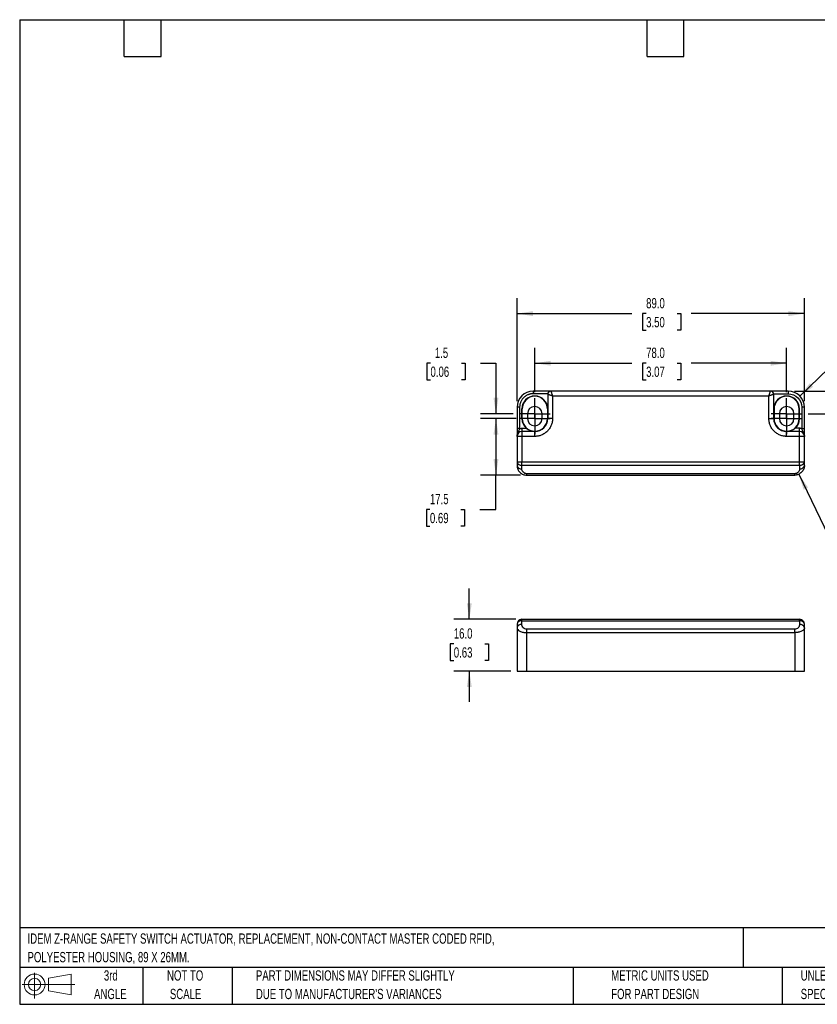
# Model space of a CAD drawing. Header units: millimetres. Extents: x 10 to 410, y 10 to 314.
# Tile 1 of 2: x 10 to 257, y 10 to 314. Entities that reach past the tile are written whole.
import ezdxf

# ---------------------------------------------------------------- set-up
doc = ezdxf.new("R2010")
doc.units = ezdxf.units.MM
doc.header["$LTSCALE"] = 1.5
doc.linetypes.add('CENTERX2', pattern=[20.32, 12.7, -2.54, 2.54, -2.54])
doc.layers.add('CENTER', color=40, linetype='CENTERX2')
doc.layers.add('DIMENSIONS', color=140, linetype='Continuous', lineweight=25)
doc.layers.add('TEXT', color=140, linetype='Continuous', lineweight=25)
doc.styles.add('SLDTEXTSTYLE0', font='TXT', dxfattribs={"width": 0.7})
doc.dimstyles.new('SLDDIMSTYLE0', dxfattribs={"dimtxt": 3.237012, "dimasz": 4.953, "dimexe": 0, "dimexo": 0.0625, "dimgap": 0.809253, "dimtad": 0, "dimtih": 1, "dimtoh": 1, "dimrnd": 1e-09, "dimzin": 12, "dimdsep": 46, "dimtxsty": 'SLDTEXTSTYLE0', "dimsah": 1, "dimcen": 0.09, "dimadec": 0, "dimazin": 3, "dimtfac": 1, "dimtmove": 0, "dimatfit": 0, "dimfxl": 0, "dimfrac": 2, "dimtolj": 1, "dimtzin": 12, "dimarcsym": 0})
doc.dimstyles.new('SLDDIMSTYLE1', dxfattribs={"dimtxt": 3.237012, "dimasz": 4.953, "dimexe": 0, "dimexo": 0.0625, "dimgap": 0.809253, "dimtad": 0, "dimtih": 1, "dimtoh": 1, "dimrnd": 1e-09, "dimzin": 12, "dimdsep": 46, "dimtxsty": 'SLDTEXTSTYLE0', "dimsah": 1, "dimcen": 0.09, "dimadec": 0, "dimazin": 3, "dimtfac": 1, "dimtofl": 0, "dimtmove": 0, "dimatfit": 3, "dimfxl": 0, "dimfrac": 2, "dimtolj": 1, "dimtzin": 12, "dimarcsym": 0})
doc.dimstyles.new('SLDDIMSTYLE2', dxfattribs={"dimtxt": 3.237012, "dimasz": 4.953, "dimexe": 0, "dimexo": 0.0625, "dimgap": 0.809253, "dimtad": 0, "dimtih": 1, "dimtoh": 1, "dimrnd": 1e-09, "dimzin": 4, "dimdsep": 46, "dimtxsty": 'SLDTEXTSTYLE0', "dimsah": 1, "dimcen": 0.09, "dimadec": 0, "dimazin": 1, "dimtfac": 1, "dimtofl": 0, "dimtmove": 0, "dimatfit": 3, "dimfxl": 0, "dimfrac": 2, "dimtolj": 1, "dimtzin": 12, "dimarcsym": 0})
doc.dimstyles.new('SLDDIMSTYLE3', dxfattribs={"dimtxt": 3.237012, "dimasz": 4.953, "dimexe": 0, "dimexo": 0.0625, "dimgap": 0.809253, "dimtad": 0, "dimtih": 1, "dimtoh": 1, "dimrnd": 1e-09, "dimzin": 4, "dimdsep": 46, "dimtxsty": 'SLDTEXTSTYLE0', "dimsah": 1, "dimcen": 0, "dimadec": 0, "dimazin": 1, "dimtfac": 1, "dimtofl": 0, "dimtmove": 0, "dimatfit": 3, "dimfxl": 0, "dimfrac": 2, "dimtolj": 1, "dimtzin": 12, "dimarcsym": 0})
doc.dimstyles.new('SLDDIMSTYLE4', dxfattribs={"dimtxt": 3.237012, "dimasz": 4.953, "dimexe": 0, "dimexo": 0.0625, "dimgap": 0.809253, "dimtad": 0, "dimtih": 1, "dimtoh": 1, "dimrnd": 1e-09, "dimzin": 4, "dimdsep": 46, "dimtxsty": 'SLDTEXTSTYLE0', "dimsah": 1, "dimcen": 0.09, "dimadec": 0, "dimazin": 1, "dimtfac": 1, "dimtmove": 0, "dimatfit": 0, "dimfxl": 0, "dimfrac": 2, "dimtolj": 1, "dimtzin": 12, "dimarcsym": 0})

# ---------------------------------------------------------------- blocks, each defined once
blk = doc.blocks.new('Block11')
at = {"color": 7, "linetype": 'Continuous', "lineweight": 18}
for p, q in [((3.88, 7.97), (3.88, 0)), ((8.22, 6.25), (15.26, 7.55)), ((8.22, 2.39), (8.22, 6.25)), ((15.26, 7.55), (15.26, 1.1)), ((0, 4.32), (16.31, 4.32)), ((8.22, 2.39), (15.26, 1.1))]:
    blk.add_line(p, q, dxfattribs=at)
for radius in [3.23, 1.93]:
    blk.add_circle((3.88, 4.32), radius, dxfattribs=at)
blk = doc.blocks.new('Block12')
at = {"color": 7, "linetype": 'Continuous'}
blk.add_blockref('Block11', (0, 0), dxfattribs=at)
blk = doc.blocks.new('_D')
at = {"layer": 'DIMENSIONS'}
for p, q in [((136.75, 207.98), (135.67, 207.98)), ((135.67, 207.98), (135.67, 202.84)), ((146.37, 207.98), (147.46, 207.98)), ((147.46, 207.98), (147.46, 202.84)), ((152.21, 207.98), (157.04, 207.98)), ((157.04, 207.98), (157.04, 192.33)), ((135.67, 202.84), (136.75, 202.84)), ((147.46, 202.84), (146.37, 202.84)), ((162.36, 192.33), (152.27, 192.33)), ((163.25, 190.83), (152.27, 190.83)), ((157.04, 190.83), (157.04, 181.31))]:
    blk.add_line(p, q, dxfattribs=at)
for points in [[(157.04, 192.33), (157.8, 197.29), (156.27, 197.29)], [(157.04, 190.83), (156.27, 185.88), (157.8, 185.88)]]:
    blk.add_solid(points, dxfattribs=at)
at = {"layer": 'DIMENSIONS', "char_height": 3.175, "attachment_point": 1, "style": 'SLDTEXTSTYLE0'}
for s, insert in [('1.5', (138.1, 212.8)), ('0.06', (136.75, 206.93))]:
    blk.add_mtext(s, dxfattribs=dict(at, insert=insert))
blk = doc.blocks.new('_D_1')
at = {"layer": 'DIMENSIONS'}
for p, q in [((162.36, 190.83), (152.27, 190.83)), ((157.04, 190.83), (157.04, 173.33)), ((164.65, 173.33), (152.27, 173.33)), ((157.04, 162.7), (157.04, 173.33)), ((136.58, 162.7), (135.49, 162.7)), ((135.49, 162.7), (135.49, 157.55)), ((146.2, 162.7), (147.28, 162.7)), ((147.28, 162.7), (147.28, 157.55)), ((152.03, 162.7), (157.04, 162.7)), ((135.49, 157.55), (136.58, 157.55)), ((147.28, 157.55), (146.2, 157.55))]:
    blk.add_line(p, q, dxfattribs=at)
for points in [[(157.04, 190.83), (156.27, 185.88), (157.8, 185.88)], [(157.04, 173.33), (157.8, 178.29), (156.27, 178.29)]]:
    blk.add_solid(points, dxfattribs=at)
at = {"layer": 'DIMENSIONS', "char_height": 3.175, "attachment_point": 1, "style": 'SLDTEXTSTYLE0'}
for s, insert in [('17.5', (136.58, 167.52)), ('0.69', (136.58, 161.65))]:
    blk.add_mtext(s, dxfattribs=dict(at, insert=insert))
blk = doc.blocks.new('_D_2')
at = {"layer": 'DIMENSIONS'}
for p, q in [((169.06, 199.03), (169.06, 212.74)), ((247.06, 199.03), (247.06, 212.74)), ((169.06, 207.98), (199.15, 207.98)), ((203.54, 207.98), (202.45, 207.98)), ((202.45, 207.98), (202.45, 202.84)), ((213.16, 207.98), (214.24, 207.98)), ((214.24, 207.98), (214.24, 202.84)), ((247.06, 207.98), (217.54, 207.98)), ((202.45, 202.84), (203.54, 202.84)), ((214.24, 202.84), (213.16, 202.84))]:
    blk.add_line(p, q, dxfattribs=at)
for points in [[(169.06, 207.98), (174.01, 207.22), (174.01, 208.74)], [(247.06, 207.98), (242.11, 208.74), (242.11, 207.22)]]:
    blk.add_solid(points, dxfattribs=at)
at = {"layer": 'DIMENSIONS', "char_height": 3.175, "attachment_point": 1, "style": 'SLDTEXTSTYLE0'}
for s, insert in [('78.0', (203.54, 212.8)), ('3.07', (203.54, 206.93))]:
    blk.add_mtext(s, dxfattribs=dict(at, insert=insert))
blk = doc.blocks.new('_D_3')
at = {"layer": 'DIMENSIONS'}
for p, q in [((163.56, 196.24), (163.56, 228.1)), ((252.56, 196.24), (252.56, 228.1)), ((163.56, 223.34), (199.15, 223.34)), ((203.54, 223.34), (202.45, 223.34)), ((202.45, 223.34), (202.45, 218.19)), ((213.16, 223.34), (214.24, 223.34)), ((214.24, 223.34), (214.24, 218.19)), ((252.56, 223.34), (217.54, 223.34)), ((202.45, 218.19), (203.54, 218.19)), ((214.24, 218.19), (213.16, 218.19))]:
    blk.add_line(p, q, dxfattribs=at)
for points in [[(163.56, 223.34), (168.51, 222.57), (168.51, 224.1)], [(252.56, 223.34), (247.61, 224.1), (247.61, 222.57)]]:
    blk.add_solid(points, dxfattribs=at)
at = {"layer": 'DIMENSIONS', "char_height": 3.175, "attachment_point": 1, "style": 'SLDTEXTSTYLE0'}
for s, insert in [('89.0', (203.54, 228.15)), ('3.50', (203.54, 222.28))]:
    blk.add_mtext(s, dxfattribs=dict(at, insert=insert))
blk = doc.blocks.new('_D_4')
at = {"layer": 'DIMENSIONS'}
for p, q in [((272.9, 211.01), (271.82, 211.01)), ((271.82, 211.01), (271.82, 205.86)), ((282.52, 211.01), (283.61, 211.01)), ((283.61, 211.01), (283.61, 205.86)), ((251.16, 197.8), (260.02, 206.31)), ((260.02, 206.31), (268.35, 206.31)), ((271.82, 205.86), (272.9, 205.86)), ((283.61, 205.86), (282.52, 205.86))]:
    blk.add_line(p, q, dxfattribs=at)
blk.add_solid([(251.16, 197.8), (255.26, 200.68), (254.21, 201.78)], dxfattribs=at)
at = {"layer": 'DIMENSIONS', "char_height": 3.175, "attachment_point": 1, "style": 'SLDTEXTSTYLE0'}
for s, insert in [('R5.0', (272.78, 215.83)), ('0.20', (272.9, 209.96)), ('TYP.', (273.06, 204.09))]:
    blk.add_mtext(s, dxfattribs=dict(at, insert=insert))
blk = doc.blocks.new('_D_5')
at = {"layer": 'DIMENSIONS'}
for p, q in [((263.42, 199.33), (263.42, 208.86)), ((249.46, 199.33), (268.18, 199.33)), ((253.75, 192.33), (268.18, 192.33)), ((263.42, 179.26), (263.42, 192.33)), ((267.61, 179.26), (263.42, 179.26)), ((273.45, 179.26), (272.36, 179.26)), ((272.36, 179.26), (272.36, 174.11)), ((283.07, 179.26), (284.16, 179.26)), ((284.16, 179.26), (284.16, 174.11)), ((272.36, 174.11), (273.45, 174.11)), ((284.16, 174.11), (283.07, 174.11))]:
    blk.add_line(p, q, dxfattribs=at)
for points in [[(263.42, 199.33), (264.18, 204.29), (262.66, 204.29)], [(263.42, 192.33), (262.66, 187.38), (264.18, 187.38)]]:
    blk.add_solid(points, dxfattribs=at)
at = {"layer": 'DIMENSIONS', "char_height": 3.175, "attachment_point": 1, "style": 'SLDTEXTSTYLE0'}
for s, insert in [('7.0', (274.8, 184.08)), ('0.28', (273.45, 178.21))]:
    blk.add_mtext(s, dxfattribs=dict(at, insert=insert))
blk = doc.blocks.new('_D_6')
at = {"layer": 'DIMENSIONS'}
for p, q in [((250.85, 173.63), (260.01, 154.5)), ((272.9, 159.2), (271.81, 159.2)), ((271.81, 159.2), (271.81, 154.06)), ((282.52, 159.2), (283.6, 159.2)), ((283.6, 159.2), (283.6, 154.06)), ((260.01, 154.5), (268.34, 154.5)), ((271.81, 154.06), (272.9, 154.06)), ((283.6, 154.06), (282.52, 154.06))]:
    blk.add_line(p, q, dxfattribs=at)
blk.add_solid([(250.85, 173.63), (252.3, 168.83), (253.68, 169.49)], dxfattribs=at)
at = {"layer": 'DIMENSIONS', "char_height": 3.175, "attachment_point": 1, "style": 'SLDTEXTSTYLE0'}
for s, insert in [('R3.0', (272.77, 164.02)), ('0.12', (272.9, 158.15)), ('TYP.', (273.05, 152.28))]:
    blk.add_mtext(s, dxfattribs=dict(at, insert=insert))
blk = doc.blocks.new('SW_CENTERMARKSYMBOL_0')
at = {"layer": 'CENTER', "color": 0}
for p, q in [((0, 2.54), (0, 4.79)), ((-2.54, 0), (-4.79, 0)), ((0, 0), (-2.54, 0)), ((0, 0), (0, 2.54)), ((0, 0), (0, -2.54)), ((0, 0), (2.54, 0)), ((2.54, 0), (4.79, 0)), ((0, -2.54), (0, -4.79))]:
    blk.add_line(p, q, dxfattribs=at)
blk = doc.blocks.new('SW_CENTERMARKSYMBOL_1')
at = {"layer": 'CENTER', "color": 0}
for p, q in [((0, 2.54), (0, 4.79)), ((-2.54, 0), (-4.79, 0)), ((0, 0), (-2.54, 0)), ((0, 0), (0, 2.54)), ((0, 0), (0, -2.54)), ((0, 0), (2.54, 0)), ((2.54, 0), (4.79, 0)), ((0, -2.54), (0, -4.79))]:
    blk.add_line(p, q, dxfattribs=at)
blk = doc.blocks.new('SW_CENTERMARKSYMBOL_2')
at = {"layer": 'CENTER', "color": 0}
for p, q in [((0, 2.54), (0, 4.79)), ((-2.54, 0), (-4.79, 0)), ((0, 0), (-2.54, 0)), ((0, 0), (0, 2.54)), ((0, 0), (0, -2.54)), ((0, 0), (2.54, 0)), ((2.54, 0), (4.79, 0)), ((0, -2.54), (0, -4.79))]:
    blk.add_line(p, q, dxfattribs=at)
blk = doc.blocks.new('SW_CENTERMARKSYMBOL_3')
at = {"layer": 'CENTER', "color": 0}
for p, q in [((0, 2.54), (0, 4.79)), ((-2.54, 0), (-4.79, 0)), ((0, 0), (-2.54, 0)), ((0, 0), (0, 2.54)), ((0, 0), (0, -2.54)), ((0, 0), (2.54, 0)), ((2.54, 0), (4.79, 0)), ((0, -2.54), (0, -4.79))]:
    blk.add_line(p, q, dxfattribs=at)
blk = doc.blocks.new('_D_7')
at = {"layer": 'DIMENSIONS'}
for p, q in [((148.78, 128.7), (148.78, 138.23)), ((163.15, 128.7), (144.02, 128.7)), ((143.97, 121.09), (142.88, 121.09)), ((142.88, 121.09), (142.88, 115.94)), ((153.59, 121.09), (154.68, 121.09)), ((154.68, 121.09), (154.68, 115.94)), ((142.88, 115.94), (143.97, 115.94)), ((154.68, 115.94), (153.59, 115.94)), ((161.65, 112.7), (144.02, 112.7)), ((148.78, 112.7), (148.78, 103.18))]:
    blk.add_line(p, q, dxfattribs=at)
for points in [[(148.78, 128.7), (149.54, 133.65), (148.02, 133.65)], [(148.78, 112.7), (148.02, 107.75), (149.54, 107.75)]]:
    blk.add_solid(points, dxfattribs=at)
at = {"layer": 'DIMENSIONS', "char_height": 3.175, "attachment_point": 1, "style": 'SLDTEXTSTYLE0'}
for s, insert in [('16.0', (143.97, 125.91)), ('0.63', (143.97, 120.04))]:
    blk.add_mtext(s, dxfattribs=dict(at, insert=insert))

msp = doc.modelspace()

# ---------------------------------------------------------------- linework, layer by layer
for p, q in [((168.558, 199.333), (168.558, 198.533)), ((174.058, 199.333), (168.558, 199.333)), ((173.079, 198.533), (168.558, 198.533)), ((173.058, 198.333), (173.058, 190.833)), ((242.058, 199.333), (174.058, 199.333)), ((247.558, 199.333), (242.058, 199.333)), ((243.038, 198.533), (247.558, 198.533)), ((243.058, 190.833), (243.058, 198.333)), ((247.558, 199.333), (247.558, 198.533)), ((174.558, 197.833), (174.558, 190.833)), ((241.558, 197.833), (174.558, 197.833)), ((241.558, 190.833), (241.558, 197.833)), ((164.358, 194.333), (163.558, 194.333)), ((163.558, 194.333), (163.558, 187.733)), ((164.358, 194.333), (164.358, 187.733)), ((165.058, 190.833), (165.058, 193.833)), ((165.158, 193.833), (165.058, 193.833)), ((165.158, 190.833), (165.158, 193.833)), ((166.808, 192.333), (166.808, 190.833)), ((171.308, 190.833), (171.308, 192.333)), ((172.958, 193.833), (172.958, 190.833)), ((173.058, 193.833), (172.958, 193.833)), ((243.158, 193.833), (243.058, 193.833)), ((243.158, 193.833), (243.158, 190.833)), ((244.808, 192.333), (244.808, 190.833)), ((249.308, 190.833), (249.308, 192.333)), ((250.958, 190.833), (250.958, 193.833)), ((250.958, 193.833), (251.058, 193.833)), ((251.058, 190.833), (251.058, 193.833)), ((251.758, 194.333), (251.758, 187.733)), ((252.558, 194.333), (251.758, 194.333)), ((252.558, 187.733), (252.558, 194.333)), ((165.158, 190.833), (165.058, 190.833)), ((172.958, 190.833), (173.058, 190.833)), ((174.558, 190.833), (173.058, 190.833)), ((241.558, 190.833), (243.058, 190.833)), ((243.158, 190.833), (243.058, 190.833)), ((251.058, 190.833), (250.958, 190.833)), ((164.358, 187.733), (163.558, 187.733)), ((165.058, 187.833), (165.058, 186.833)), ((165.058, 187.833), (166.413, 187.833)), ((165.058, 186.833), (165.058, 185.333)), ((169.058, 186.833), (165.058, 186.833)), ((169.058, 185.333), (169.058, 186.833)), ((251.058, 186.833), (247.058, 186.833)), ((247.058, 185.333), (247.058, 186.833)), ((251.058, 187.833), (249.704, 187.833)), ((251.058, 186.833), (251.058, 187.833)), ((251.058, 185.333), (251.058, 186.833)), ((251.758, 187.733), (252.558, 187.733)), ((163.558, 185.333), (163.558, 177.455)), ((165.058, 185.333), (163.558, 185.333)), ((165.058, 185.333), (165.058, 177.455)), ((169.058, 185.333), (165.058, 185.333)), ((251.058, 185.333), (247.058, 185.333)), ((251.058, 177.455), (251.058, 185.333)), ((252.558, 185.333), (251.058, 185.333)), ((252.558, 177.455), (252.558, 185.333)), ((163.558, 177.455), (165.058, 177.455)), ((163.558, 177.455), (163.558, 176.333)), ((165.058, 177.455), (251.058, 177.455)), ((165.058, 176.394), (165.058, 177.455)), ((251.058, 176.394), (251.058, 177.455)), ((251.058, 177.455), (252.558, 177.455)), ((252.558, 176.333), (252.558, 177.455)), ((165.058, 176.394), (251.058, 176.394)), ((165.058, 175.273), (165.058, 176.394)), ((249.558, 173.773), (166.558, 173.773)), ((166.558, 173.333), (166.558, 173.773)), ((249.558, 173.333), (249.558, 173.773)), ((251.058, 176.394), (251.058, 175.273)), ((166.558, 173.333), (249.558, 173.333)), ((165.058, 128.261), (165.058, 128.7)), ((165.058, 128.7), (251.058, 128.7)), ((165.058, 127.14), (165.058, 128.261)), ((165.058, 128.261), (251.058, 128.261)), ((251.058, 128.261), (251.058, 128.7)), ((251.058, 128.261), (251.058, 127.14)), ((163.558, 127.2), (163.558, 126.079)), ((163.558, 126.079), (163.558, 112.7)), ((249.558, 125.64), (166.558, 125.64)), ((166.558, 124.579), (166.558, 125.64)), ((249.558, 124.579), (249.558, 125.64)), ((252.558, 126.079), (252.558, 127.2)), ((252.558, 112.7), (252.558, 126.079)), ((166.558, 112.7), (166.558, 124.579)), ((166.558, 124.579), (249.558, 124.579)), ((249.558, 124.579), (249.558, 112.7)), ((163.558, 112.7), (166.558, 112.7)), ((166.558, 112.7), (249.558, 112.7)), ((249.558, 112.7), (252.558, 112.7))]:
    msp.add_line(p, q)
for centre, radius, start, end in [((168.558, 194.333), 5, 90, 180), ((174.058, 198.333), 1, 90, 180), ((242.058, 198.333), 1, 0, 90), ((247.558, 194.333), 5, 0, 90), ((169.058, 193.833), 4, 0, 180), ((169.058, 193.833), 3.9, 0, 180), ((247.058, 193.833), 4, 0, 180), ((247.058, 193.833), 3.9, 0, 180), ((169.058, 192.333), 2.25, 0, 180), ((247.058, 192.333), 2.25, 0, 180), ((169.058, 190.833), 4, 180, 228.59038), ((169.058, 190.833), 3.9, 180, 0), ((169.058, 190.833), 2.25, 180, 0), ((169.058, 190.833), 4, 270, 0), ((247.058, 190.833), 4, 180, 270), ((247.058, 190.833), 3.9, 180, 0), ((247.058, 190.833), 2.25, 180, 0), ((247.058, 190.833), 4, 311.40962, 0), ((165.058, 185.333), 1.5, 90, 180), ((251.058, 185.333), 1.5, 0, 90), ((164.871, 177.72), 1.339, 191.42175, 278.04947), ((251.246, 177.72), 1.339, 261.95053, 348.57825), ((164.871, 176.599), 1.339, 191.42175, 278.04947), ((251.246, 176.599), 1.339, 261.95053, 348.57825), ((165.058, 127.2), 1.5, 90, 180), ((164.871, 126.935), 1.339, 81.95053, 168.57825), ((251.058, 127.2), 1.5, 0, 90), ((251.246, 126.935), 1.339, 11.42175, 98.04947), ((164.871, 125.814), 1.339, 81.95053, 168.57825), ((251.246, 125.814), 1.339, 11.42175, 98.04947)]:
    msp.add_arc(centre, radius, start, end)
for points, knots in [([(168.558, 198.533), (168.492, 198.533), (168.359, 198.531), (168.162, 198.516), (167.965, 198.494), (167.771, 198.461), (167.579, 198.42), (167.388, 198.369), (167.199, 198.309), (166.942, 198.214), (166.623, 198.069), (166.254, 197.853), (165.906, 197.599), (165.583, 197.309), (165.293, 196.986), (165.039, 196.638), (164.823, 196.269), (164.651, 195.89), (164.518, 195.506), (164.426, 195.122), (164.369, 194.73), (164.362, 194.466), (164.358, 194.333)], [0, 0, 0, 0, 0.0302326, 0.0602664, 0.0901677, 0.1200038, 0.1498424, 0.1797512, 0.2097973, 0.2400471, 0.3043193, 0.3686713, 0.4343111, 0.5000324, 0.5656722, 0.6313935, 0.6956657, 0.7600177, 0.8202685, 0.8799891, 0.9397197, 1, 1, 1, 1]), ([(174.558, 197.833), (174.518, 197.847), (174.442, 197.872), (174.333, 197.908), (174.235, 197.941), (174.148, 197.97), (174.073, 197.995), (173.927, 198.044), (173.726, 198.111), (173.503, 198.185), (173.335, 198.241), (173.21, 198.282), (173.122, 198.311), (173.068, 198.33), (173.062, 198.332), (173.058, 198.333)], [0, 0, 0, 0, 0.052358, 0.1001667, 0.1434259, 0.1821353, 0.2162952, 0.2459059, 0.3845781, 0.5084325, 0.6123531, 0.7132683, 0.8113713, 0.9068725, 1, 1, 1, 1]), ([(174.058, 199.333), (174.059, 199.333), (174.059, 199.331), (174.064, 199.318), (174.071, 199.296), (174.081, 199.266), (174.095, 199.227), (174.111, 199.178), (174.13, 199.12), (174.152, 199.054), (174.177, 198.979), (174.217, 198.857), (174.281, 198.666), (174.356, 198.441), (174.425, 198.234), (174.487, 198.049), (174.533, 197.91), (174.558, 197.833)], [0, 0, 0, 0, 0.0463022, 0.0931694, 0.1406316, 0.1887181, 0.2374566, 0.2868742, 0.3369964, 0.387848, 0.4394526, 0.4918328, 0.615634, 0.7542845, 0.8180084, 0.8999171, 1, 1, 1, 1]), ([(241.558, 197.833), (241.572, 197.873), (241.597, 197.95), (241.633, 198.059), (241.666, 198.157), (241.695, 198.243), (241.72, 198.318), (241.769, 198.464), (241.836, 198.666), (241.91, 198.888), (241.966, 199.057), (242.007, 199.182), (242.036, 199.269), (242.055, 199.323), (242.057, 199.33), (242.058, 199.333)], [0, 0, 0, 0, 0.052358, 0.1001667, 0.1434259, 0.1821353, 0.2162952, 0.2459059, 0.3845781, 0.5084325, 0.6123531, 0.7132683, 0.8113713, 0.9068725, 1, 1, 1, 1]), ([(243.058, 198.333), (243.058, 198.333), (243.056, 198.333), (243.043, 198.328), (243.021, 198.321), (242.991, 198.31), (242.951, 198.297), (242.903, 198.281), (242.845, 198.262), (242.779, 198.24), (242.704, 198.215), (242.582, 198.175), (242.391, 198.111), (242.166, 198.036), (241.959, 197.967), (241.774, 197.905), (241.635, 197.859), (241.558, 197.833)], [0, 0, 0, 0, 0.0463022, 0.0931694, 0.1406316, 0.1887181, 0.2374566, 0.2868742, 0.3369964, 0.387848, 0.4394526, 0.4918328, 0.615634, 0.7542845, 0.8180084, 0.8999171, 1, 1, 1, 1]), ([(174.558, 190.833), (174.558, 190.766), (174.556, 190.632), (174.545, 190.431), (174.527, 190.231), (174.501, 190.031), (174.45, 189.723), (174.353, 189.311), (174.178, 188.799), (173.95, 188.299), (173.573, 187.652), (172.975, 186.916), (172.24, 186.319), (171.593, 185.941), (171.093, 185.714), (170.581, 185.539), (170.125, 185.432), (169.728, 185.371), (169.394, 185.339), (169.17, 185.335), (169.058, 185.333)], [0, 0, 0, 0, 0.0233344, 0.0466269, 0.0699085, 0.0932108, 0.1165649, 0.1782981, 0.240092, 0.3043994, 0.3687677, 0.5000056, 0.6312435, 0.6955509, 0.7599192, 0.8216524, 0.8834464, 0.9223081, 0.961111, 1, 1, 1, 1]), ([(247.058, 185.333), (246.991, 185.334), (246.857, 185.335), (246.656, 185.347), (246.456, 185.365), (246.256, 185.391), (245.948, 185.442), (245.536, 185.539), (245.024, 185.714), (244.524, 185.941), (243.877, 186.319), (243.141, 186.916), (242.544, 187.652), (242.166, 188.299), (241.939, 188.799), (241.764, 189.311), (241.657, 189.767), (241.596, 190.164), (241.564, 190.498), (241.56, 190.721), (241.558, 190.833)], [0, 0, 0, 0, 0.0233344, 0.0466269, 0.0699085, 0.0932108, 0.1165649, 0.1782981, 0.240092, 0.3043994, 0.3687677, 0.5000056, 0.6312435, 0.6955509, 0.7599192, 0.8216524, 0.8834464, 0.9223081, 0.961111, 1, 1, 1, 1]), ([(163.558, 185.333), (163.558, 185.483), (163.575, 185.631), (163.636, 185.912), (163.679, 186.043), (163.774, 186.282), (163.825, 186.391), (163.925, 186.59), (163.972, 186.681), (164.104, 186.942), (164.176, 187.102), (164.286, 187.42), (164.327, 187.578), (164.358, 187.733)], [0, 0, 0, 0, 0.125, 0.125, 0.25, 0.25, 0.375, 0.375, 0.5, 0.5, 0.75, 0.75, 1, 1, 1, 1]), ([(163.558, 187.733), (163.558, 187.471), (163.558, 187.208), (163.558, 186.843), (163.558, 186.726), (163.558, 186.503), (163.558, 186.396), (163.558, 186.099), (163.558, 185.926), (163.558, 185.612), (163.558, 185.473), (163.558, 185.333)], [0, 0, 0, 0, 0.25, 0.25, 0.375, 0.375, 0.5, 0.5, 0.75, 0.75, 1, 1, 1, 1]), ([(164.358, 187.733), (164.404, 187.746), (164.495, 187.771), (164.635, 187.799), (164.775, 187.819), (164.916, 187.831), (165.011, 187.833), (165.058, 187.833)], [0, 0, 0, 0, 0.2006485, 0.4003246, 0.5996754, 0.7993515, 1, 1, 1, 1]), ([(169.058, 186.833), (168.944, 186.833), (168.828, 186.838), (168.599, 186.858), (168.485, 186.873), (168.145, 186.932), (167.92, 186.991), (167.469, 187.155), (167.247, 187.258), (166.816, 187.512), (166.606, 187.663), (166.413, 187.833)], [0, 0, 0, 0, 0.125, 0.125, 0.25, 0.25, 0.5, 0.5, 0.75, 0.75, 1, 1, 1, 1]), ([(249.704, 187.833), (249.509, 187.661), (249.304, 187.513), (248.87, 187.259), (248.651, 187.157), (248.205, 186.994), (247.976, 186.933), (247.518, 186.853), (247.288, 186.833), (247.058, 186.833)], [0, 0, 0, 0, 0.25, 0.25, 0.5, 0.5, 0.75, 0.75, 1, 1, 1, 1]), ([(251.758, 187.733), (251.713, 187.746), (251.621, 187.771), (251.482, 187.799), (251.342, 187.819), (251.2, 187.831), (251.106, 187.833), (251.058, 187.833)], [0, 0, 0, 0, 0.2006485, 0.4003246, 0.5996754, 0.7993515, 1, 1, 1, 1]), ([(251.758, 187.733), (251.79, 187.578), (251.83, 187.42), (251.941, 187.102), (252.012, 186.942), (252.144, 186.681), (252.192, 186.59), (252.292, 186.391), (252.343, 186.282), (252.438, 186.043), (252.481, 185.912), (252.541, 185.631), (252.558, 185.483), (252.558, 185.333)], [0, 0, 0, 0, 0.25, 0.25, 0.5, 0.5, 0.625, 0.625, 0.75, 0.75, 0.875, 0.875, 1, 1, 1, 1]), ([(252.558, 185.333), (252.558, 185.473), (252.558, 185.612), (252.558, 185.926), (252.558, 186.099), (252.558, 186.396), (252.558, 186.503), (252.558, 186.726), (252.558, 186.843), (252.558, 187.208), (252.558, 187.471), (252.558, 187.733)], [0, 0, 0, 0, 0.25, 0.25, 0.5, 0.5, 0.625, 0.625, 0.75, 0.75, 1, 1, 1, 1]), ([(163.558, 176.333), (163.558, 175.941), (163.636, 175.548), (163.937, 174.823), (164.159, 174.49), (164.715, 173.934), (165.048, 173.712), (165.773, 173.411), (166.166, 173.333), (166.558, 173.333)], [0, 0, 0, 0, 0.25, 0.25, 0.5, 0.5, 0.75, 0.75, 1, 1, 1, 1]), ([(166.558, 173.773), (166.362, 173.773), (166.166, 173.812), (165.803, 173.962), (165.637, 174.073), (165.359, 174.351), (165.248, 174.517), (165.097, 174.88), (165.058, 175.076), (165.058, 175.273)], [0, 0, 0, 0, 0.25, 0.25, 0.5, 0.5, 0.75, 0.75, 1, 1, 1, 1]), ([(252.558, 176.333), (252.557, 176.273), (252.555, 176.155), (252.54, 175.985), (252.517, 175.828), (252.488, 175.684), (252.456, 175.552), (252.421, 175.433), (252.385, 175.327), (252.285, 175.062), (252.081, 174.671), (251.688, 174.192), (251.219, 173.809), (250.766, 173.575), (250.395, 173.448), (250.119, 173.382), (249.839, 173.341), (249.652, 173.336), (249.558, 173.333)], [0, 0, 0, 0, 0.0408035, 0.0789566, 0.1144592, 0.1473116, 0.1775139, 0.2050664, 0.2299694, 0.2522235, 0.3931824, 0.517803, 0.6491733, 0.772143, 0.8300378, 0.887234, 0.943848, 1, 1, 1, 1]), ([(251.058, 175.273), (251.058, 175.076), (251.019, 174.88), (250.869, 174.517), (250.758, 174.351), (250.48, 174.073), (250.314, 173.962), (249.951, 173.812), (249.755, 173.773), (249.558, 173.773)], [0, 0, 0, 0, 0.25, 0.25, 0.5, 0.5, 0.75, 0.75, 1, 1, 1, 1]), ([(163.558, 126.079), (163.558, 125.883), (163.636, 125.687), (163.937, 125.324), (164.159, 125.157), (164.715, 124.88), (165.048, 124.768), (165.773, 124.618), (166.166, 124.579), (166.558, 124.579)], [0, 0, 0, 0, 0.25, 0.25, 0.5, 0.5, 0.75, 0.75, 1, 1, 1, 1]), ([(166.558, 125.64), (166.362, 125.64), (166.166, 125.679), (165.803, 125.829), (165.637, 125.94), (165.359, 126.218), (165.248, 126.384), (165.097, 126.747), (165.058, 126.943), (165.058, 127.14)], [0, 0, 0, 0, 0.25, 0.25, 0.5, 0.5, 0.75, 0.75, 1, 1, 1, 1]), ([(251.058, 127.14), (251.058, 126.943), (251.019, 126.747), (250.869, 126.384), (250.758, 126.218), (250.48, 125.94), (250.314, 125.829), (249.951, 125.679), (249.755, 125.64), (249.558, 125.64)], [0, 0, 0, 0, 0.25, 0.25, 0.5, 0.5, 0.75, 0.75, 1, 1, 1, 1]), ([(252.558, 126.079), (252.557, 126.049), (252.555, 125.99), (252.54, 125.906), (252.517, 125.827), (252.488, 125.755), (252.456, 125.689), (252.421, 125.629), (252.385, 125.576), (252.285, 125.443), (252.081, 125.248), (251.688, 125.008), (251.219, 124.818), (250.766, 124.7), (250.395, 124.636), (250.119, 124.604), (249.839, 124.583), (249.652, 124.58), (249.558, 124.579)], [0, 0, 0, 0, 0.0408035, 0.0789566, 0.1144592, 0.1473116, 0.1775139, 0.2050664, 0.2299694, 0.2522235, 0.3931824, 0.517803, 0.6491733, 0.772143, 0.8300378, 0.887234, 0.943848, 1, 1, 1, 1])]:
    msp.add_open_spline(points, degree=3, knots=knots)
msp.add_open_spline([(247.558, 198.533), (249.876, 198.533), (251.758, 196.651), (251.758, 194.333)], degree=3)
at = {"layer": 'TEXT'}
for p, q in [((9.525, 314.325), (409.575, 314.325)), ((9.525, 314.325), (9.525, 9.525)), ((41.91, 302.895), (41.91, 314.325)), ((53.34, 302.895), (53.34, 314.325)), ((203.835, 302.895), (203.835, 314.325)), ((215.265, 302.895), (215.265, 314.325)), ((41.91, 302.895), (53.34, 302.895)), ((203.835, 302.895), (215.265, 302.895)), ((409.575, 33.189), (9.525, 33.189)), ((233.638, 33.189), (233.638, 20.955)), ((409.575, 20.955), (9.525, 20.955)), ((47.625, 20.955), (47.625, 9.525)), ((75.317, 20.955), (75.317, 9.525)), ((180.97, 20.955), (180.97, 9.525)), ((245.67, 20.955), (245.67, 9.525)), ((9.525, 9.525), (409.575, 9.525))]:
    msp.add_line(p, q, dxfattribs=at)

# ---------------------------------------------------------------- block references
at = {"layer": 'CENTER'}
for name, p in [('SW_CENTERMARKSYMBOL_0', (169.058, 192.333)), ('SW_CENTERMARKSYMBOL_1', (169.058, 190.833)), ('SW_CENTERMARKSYMBOL_2', (247.058, 192.333)), ('SW_CENTERMARKSYMBOL_3', (247.058, 190.833))]:
    msp.add_blockref(name, p, dxfattribs=at)
at = {"layer": 'TEXT'}
msp.add_blockref('Block12', (10.257, 11.331), dxfattribs=at)

# ---------------------------------------------------------------- texts
at = {"layer": 'TEXT', "char_height": 3.175, "style": 'SLDTEXTSTYLE0'}
for s, insert, attachment_point in [('IDEM Z-RANGE SAFETY SWITCH ACTUATOR, REPLACEMENT, NON-CONTACT MASTER CODED RFID,', (11.949, 31.463), 1), ('POLYESTER HOUSING, 89 X 26MM.', (11.949, 25.729), 1), ('3rd', (37.744, 20.046), 2), ('NOT TO', (60.774, 20.046), 2), ('PART DIMENSIONS MAY DIFFER SLIGHTLY', (82.679, 20.046), 1), ('METRIC UNITS USED', (192.718, 20.046), 1), ('UNLESS OTHERWISE', (251.412, 20.046), 1), ('ANGLE', (37.597, 14.313), 2), ('SCALE', (60.918, 14.313), 2), ("DUE TO MANUFACTURER'S VARIANCES", (82.679, 14.313), 1), ('FOR PART DESIGN', (192.718, 14.313), 1), ('SPECIFIED UNITS ARE:', (251.412, 14.313), 1)]:
    msp.add_mtext(s, dxfattribs=dict(at, insert=insert, attachment_point=attachment_point))

# ---------------------------------------------------------------- dimensions: what is measured, and where the dimension line sits
at = {"layer": 'DIMENSIONS'}
for base, p1, p2, picture, middle in [((252.558, 223.336), (163.558, 194.333), (252.558, 194.333), '_D_3', (208.346, 223.336)), ((247.058, 207.981), (169.058, 197.123), (247.058, 197.123), '_D_2', (208.346, 207.981))]:
    dim = msp.add_linear_dim(base=base, p1=p1, p2=p2, dimstyle='SLDDIMSTYLE2', dxfattribs=at)
    dim.commit()
    dim.dimension.update_dxf_attribs({"geometry": picture, "text_midpoint": middle, "dimtype": 160})
for center, mpoint, picture, middle in [((247.558, 194.333), (251.163, 197.798), '_D_4', (277.714, 207.981)), ((249.558, 176.333), (250.853, 173.627), '_D_6', (277.705, 156.175))]:
    dim = msp.add_radius_dim(center=center, mpoint=mpoint, text='<>\\PTYP.', dimstyle='SLDDIMSTYLE3', dxfattribs=at)
    dim.commit()
    dim.dimension.update_dxf_attribs({"geometry": picture, "text_midpoint": middle, "dimtype": 164})
for base, p1, p2, dimstyle, picture, middle in [((157.035, 192.333), (165.158, 190.833), (164.268, 192.333), 'SLDDIMSTYLE0', '_D', (157.035, 207.981)), ((263.418, 192.333), (247.558, 199.333), (251.848, 192.333), 'SLDDIMSTYLE4', '_D_5', (263.418, 179.26)), ((157.035, 173.333), (164.268, 190.833), (166.558, 173.333), 'SLDDIMSTYLE1', '_D_1', (157.035, 162.698)), ((148.778, 128.7), (163.558, 112.7), (165.058, 128.7), 'SLDDIMSTYLE4', '_D_7', (148.778, 121.089))]:
    dim = msp.add_linear_dim(base=base, p1=p1, p2=p2, angle=90, dimstyle=dimstyle, dxfattribs=at)
    dim.commit()
    dim.dimension.update_dxf_attribs({"geometry": picture, "text_midpoint": middle, "dimtype": 160})

doc.saveas('drawing.dxf')
